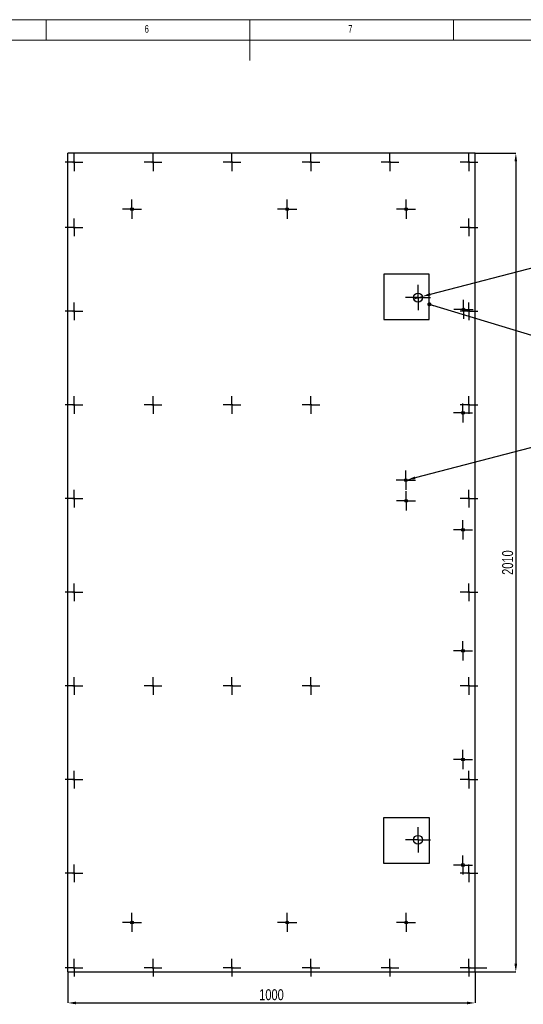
# Model space of a CAD drawing. Header units: millimetres. Extents: x 5 to 589, y 5 to 415.
# Tile 6 of 9: x 240 to 364, y 173 to 415. Entities that reach past the tile are written whole.
import ezdxf

# ---------------------------------------------------------------- set-up
doc = ezdxf.new("R2010")
doc.units = ezdxf.units.MM
doc.header["$PDSIZE"] = -1
doc.linetypes.add('CENTERX2', pattern=[20.32, 12.7, -2.54, 2.54, -2.54])
for name, color, linetype in [('COTES', 1, 'Continuous'), ('GRAVURES', 9, 'Continuous'), ('NOTES', 6, 'Continuous'), ('TRAIT-MIXTES', 3, 'CENTERX2')]:
    doc.layers.add(name, color=color, linetype=linetype)
doc.layers.add('TRAIT-FORT', color=4, linetype='Continuous', lineweight=25)
doc.styles.add('SLDTEXTSTYLE0', font='TXT', dxfattribs={"width": 0.75})
doc.dimstyles.new('SLDDIMSTYLE0', dxfattribs={"dimtxt": 0.18, "dimasz": 1, "dimexe": 0, "dimexo": 0.0625, "dimgap": 0, "dimtad": 0, "dimtih": 1, "dimtoh": 1, "dimdec": 0, "dimrnd": 1e-09, "dimzin": 0, "dimdsep": 46, "dimtxsty": 'Standard', "dimblk1": 'DOT', "dimblk2": 'DOT', "dimsah": 1, "dimcen": 0.09, "dimadec": 0, "dimazin": 0, "dimtfac": 1, "dimtdec": 0, "dimtofl": 0, "dimtmove": 0, "dimatfit": 3, "dimldrblk": 'DOT', "dimfxl": 1, "dimfrac": 2, "dimtolj": 1, "dimtzin": 0, "dimarcsym": 0})
doc.dimstyles.new('SLDDIMSTYLE4', dxfattribs={"dimtxt": 2.7, "dimasz": 2, "dimexe": 0, "dimexo": 0.0625, "dimgap": 0.675, "dimtad": 1, "dimdec": 0, "dimlfac": 10, "dimrnd": 1e-09, "dimzin": 12, "dimdsep": 46, "dimtxsty": 'SLDTEXTSTYLE0', "dimsah": 1, "dimcen": 0.09, "dimadec": 0, "dimazin": 3, "dimtfac": 1, "dimtdec": 0, "dimtofl": 0, "dimtmove": 0, "dimatfit": 3, "dimfxl": 1, "dimfrac": 2, "dimtolj": 1, "dimtzin": 12, "dimarcsym": 0})
doc.dimstyles.new('SLDDIMSTYLE5', dxfattribs={"dimtxt": 2.7, "dimasz": 2, "dimexe": 0, "dimexo": 0.0625, "dimgap": 0.675, "dimtad": 0, "dimtih": 1, "dimtoh": 1, "dimdec": 0, "dimlfac": 10, "dimrnd": 1e-09, "dimzin": 12, "dimdsep": 46, "dimtxsty": 'SLDTEXTSTYLE0', "dimblk1": 'NONE', "dimsah": 1, "dimcen": 0, "dimadec": 0, "dimazin": 3, "dimtfac": 1, "dimtdec": 0, "dimtmove": 0, "dimatfit": 3, "dimldrblk": 'NONE', "dimfxl": 1, "dimfrac": 2, "dimtolj": 1, "dimtzin": 12, "dimarcsym": 0})

# ---------------------------------------------------------------- blocks, each defined once
blk = doc.blocks.new('_D_46')
at = {"layer": 'COTES', "color": 0, "lineweight": -2, "transparency": 16777216}
for p, q in [((352.36, 382.19), (362.3, 382.19)), ((362.3, 380.19), (362.3, 183.19)), ((352.36, 181.19), (362.3, 181.19))]:
    blk.add_line(p, q, dxfattribs=at)
at = {"layer": 'COTES', "color": 0, "transparency": 16777216}
for points in [[(361.97, 380.19), (362.63, 380.19), (362.3, 382.19)], [(361.97, 183.19), (362.63, 183.19), (362.3, 181.19)]]:
    blk.add_solid(points, dxfattribs=at)
at = {"layer": 'Defpoints', "color": 0, "transparency": 16777216}
for p in [(352.3, 382.19), (352.3, 181.19), (362.3, 181.19)]:
    blk.add_point(p, dxfattribs=at)
at = {"layer": 'COTES', "color": 0, "transparency": 16777216, "insert": (358.93, 281.69), "char_height": 2.7, "attachment_point": 2, "rotation": 90, "style": 'SLDTEXTSTYLE0'}
blk.add_mtext('\\A1;2010', dxfattribs=at)
blk = doc.blocks.new('_D_47')
at = {"layer": 'COTES', "color": 0, "lineweight": -2, "transparency": 16777216}
for p, q in [((252.32, 181.13), (252.32, 173.56)), ((352.3, 181.13), (352.3, 173.56)), ((254.32, 173.56), (350.3, 173.56))]:
    blk.add_line(p, q, dxfattribs=at)
at = {"layer": 'COTES', "color": 0, "transparency": 16777216}
for points in [[(254.32, 173.89), (254.32, 173.22), (252.32, 173.56)], [(350.3, 173.89), (350.3, 173.22), (352.3, 173.56)]]:
    blk.add_solid(points, dxfattribs=at)
at = {"layer": 'Defpoints', "color": 0, "transparency": 16777216}
for p in [(252.32, 181.19), (352.3, 181.19), (352.3, 173.56)]:
    blk.add_point(p, dxfattribs=at)
at = {"layer": 'COTES', "color": 0, "transparency": 16777216, "insert": (302.31, 176.93), "char_height": 2.7, "attachment_point": 2, "style": 'SLDTEXTSTYLE0'}
blk.add_mtext('\\A1;1000', dxfattribs=at)
blk = doc.blocks.new('_D_48')
at = {"layer": 'COTES', "color": 0, "lineweight": -2, "transparency": 16777216}
for p, q in [((394.82, 361.48), (341.29, 347.55)), ((337.22, 346.49), (339.35, 347.04))]:
    blk.add_line(p, q, dxfattribs=at)
at = {"layer": 'COTES', "color": 0, "transparency": 16777216}
blk.add_solid([(341.2, 347.87), (341.37, 347.23), (339.35, 347.04)], dxfattribs=at)
at = {"layer": 'Defpoints', "color": 0, "transparency": 16777216}
for p in [(337.22, 346.49), (339.35, 347.04)]:
    blk.add_point(p, dxfattribs=at)
at = {"layer": 'COTES', "color": 0, "transparency": 16777216, "insert": (395.5, 362.83), "char_height": 2.7, "attachment_point": 1, "style": 'SLDTEXTSTYLE0'}
blk.add_mtext('\\A1;2 Trous ∅22', dxfattribs=at)
blk = doc.blocks.new('_None')
blk = doc.blocks.new('_D_49')
at = {"layer": 'COTES', "color": 0, "lineweight": -2, "transparency": 16777216}
for p, q in [((394.82, 317.43), (337.59, 302.51)), ((334.97, 301.83), (335.65, 302.01))]:
    blk.add_line(p, q, dxfattribs=at)
at = {"layer": 'COTES', "color": 0, "transparency": 16777216}
blk.add_solid([(337.5, 302.83), (337.67, 302.19), (335.65, 302.01)], dxfattribs=at)
at = {"layer": 'Defpoints', "color": 0, "transparency": 16777216}
for p in [(334.97, 301.83), (335.65, 302.01)]:
    blk.add_point(p, dxfattribs=at)
at = {"layer": 'COTES', "color": 0, "transparency": 16777216, "insert": (395.5, 318.78), "char_height": 2.7, "attachment_point": 1, "style": 'SLDTEXTSTYLE0'}
blk.add_mtext('\\A1;14 Trous ∅7', dxfattribs=at)
blk = doc.blocks.new('_Dot')
at = {"color": 0, "linetype": 'ByBlock', "lineweight": -2}
blk.add_line((-0.5, 0), (-1, 0), dxfattribs=at)
at = {"color": 0, "linetype": 'ByBlock', "const_width": 0.5}
blk.add_lwpolyline([(-0.25, 0, 1), (0.25, 0, 1)], format="xyb", close=True, dxfattribs=at)
blk = doc.blocks.new('SW_CENTERMARKSYMBOL_109')
at = {"layer": 'TRAIT-MIXTES', "color": 0}
for p, q in [((-2, 0), (-2.35, 0)), ((0, 0), (-2, 0)), ((0, 2), (0, 2.35)), ((0, 0), (0, 2)), ((0, 0), (0, -2)), ((0, 0), (2, 0)), ((2, 0), (2.35, 0)), ((0, -2), (0, -2.35))]:
    blk.add_line(p, q, dxfattribs=at)
blk = doc.blocks.new('SW_CENTERMARKSYMBOL_110')
at = {"layer": 'TRAIT-MIXTES', "color": 0}
for p, q in [((-2, 0), (-2.35, 0)), ((0, 0), (-2, 0)), ((0, 2), (0, 2.35)), ((0, 0), (0, 2)), ((0, 0), (0, -2)), ((0, 0), (2, 0)), ((2, 0), (2.35, 0)), ((0, -2), (0, -2.35))]:
    blk.add_line(p, q, dxfattribs=at)
blk = doc.blocks.new('SW_CENTERMARKSYMBOL_111')
at = {"layer": 'TRAIT-MIXTES', "color": 0}
for p, q in [((-2, 0), (-2.35, 0)), ((0, 0), (-2, 0)), ((0, 2), (0, 2.35)), ((0, 0), (0, 2)), ((0, 0), (0, -2)), ((0, 0), (2, 0)), ((2, 0), (2.35, 0)), ((0, -2), (0, -2.35))]:
    blk.add_line(p, q, dxfattribs=at)
blk = doc.blocks.new('SW_CENTERMARKSYMBOL_112')
at = {"layer": 'TRAIT-MIXTES', "color": 0}
for p, q in [((-2, 0), (-2.35, 0)), ((0, 0), (-2, 0)), ((0, 2), (0, 2.35)), ((0, 0), (0, 2)), ((0, 0), (0, -2)), ((0, 0), (2, 0)), ((2, 0), (2.35, 0)), ((0, -2), (0, -2.35))]:
    blk.add_line(p, q, dxfattribs=at)
blk = doc.blocks.new('SW_CENTERMARKSYMBOL_113')
at = {"layer": 'TRAIT-MIXTES', "color": 0}
for p, q in [((-2, 0), (-2.35, 0)), ((0, 0), (-2, 0)), ((0, 2), (0, 2.35)), ((0, 0), (0, 2)), ((0, 0), (0, -2)), ((0, 0), (2, 0)), ((2, 0), (2.35, 0)), ((0, -2), (0, -2.35))]:
    blk.add_line(p, q, dxfattribs=at)
blk = doc.blocks.new('SW_CENTERMARKSYMBOL_114')
at = {"layer": 'TRAIT-MIXTES', "color": 0}
for p, q in [((-2, 0), (-2.35, 0)), ((0, 0), (-2, 0)), ((0, 2), (0, 2.35)), ((0, 0), (0, 2)), ((0, 0), (0, -2)), ((0, 0), (2, 0)), ((2, 0), (2.35, 0)), ((0, -2), (0, -2.35))]:
    blk.add_line(p, q, dxfattribs=at)
blk = doc.blocks.new('SW_CENTERMARKSYMBOL_115')
at = {"layer": 'TRAIT-MIXTES', "color": 0}
for p, q in [((-2, 0), (-2.35, 0)), ((0, 0), (-2, 0)), ((0, 2), (0, 2.35)), ((0, 0), (0, 2)), ((0, 0), (0, -2)), ((0, 0), (2, 0)), ((2, 0), (2.35, 0)), ((0, -2), (0, -2.35))]:
    blk.add_line(p, q, dxfattribs=at)
blk = doc.blocks.new('SW_CENTERMARKSYMBOL_116')
at = {"layer": 'TRAIT-MIXTES', "color": 0}
for p, q in [((-2, 0), (-2.35, 0)), ((0, 0), (-2, 0)), ((0, 2), (0, 2.35)), ((0, 0), (0, 2)), ((0, 0), (0, -2)), ((0, 0), (2, 0)), ((2, 0), (2.35, 0)), ((0, -2), (0, -2.35))]:
    blk.add_line(p, q, dxfattribs=at)
blk = doc.blocks.new('SW_CENTERMARKSYMBOL_117')
at = {"layer": 'TRAIT-MIXTES', "color": 0}
for p, q in [((-2, 0), (-2.35, 0)), ((0, 0), (-2, 0)), ((0, 2), (0, 2.35)), ((0, 0), (0, 2)), ((0, 0), (0, -2)), ((0, 0), (2, 0)), ((2, 0), (2.35, 0)), ((0, -2), (0, -2.35))]:
    blk.add_line(p, q, dxfattribs=at)
blk = doc.blocks.new('SW_CENTERMARKSYMBOL_118')
at = {"layer": 'TRAIT-MIXTES', "color": 0}
for p, q in [((-2, 0), (-2.35, 0)), ((0, 0), (-2, 0)), ((0, 2), (0, 2.35)), ((0, 0), (0, 2)), ((0, 0), (0, -2)), ((0, 0), (2, 0)), ((2, 0), (2.35, 0)), ((0, -2), (0, -2.35))]:
    blk.add_line(p, q, dxfattribs=at)
blk = doc.blocks.new('SW_CENTERMARKSYMBOL_119')
at = {"layer": 'TRAIT-MIXTES', "color": 0}
for p, q in [((-2, 0), (-2.35, 0)), ((0, 0), (-2, 0)), ((0, 2), (0, 2.35)), ((0, 0), (0, 2)), ((0, 0), (0, -2)), ((0, 0), (2, 0)), ((2, 0), (2.35, 0)), ((0, -2), (0, -2.35))]:
    blk.add_line(p, q, dxfattribs=at)
blk = doc.blocks.new('SW_CENTERMARKSYMBOL_120')
at = {"layer": 'TRAIT-MIXTES', "color": 0}
for p, q in [((-2, 0), (-2.35, 0)), ((0, 0), (-2, 0)), ((0, 2), (0, 2.35)), ((0, 0), (0, 2)), ((0, 0), (0, -2)), ((0, 0), (2, 0)), ((2, 0), (2.35, 0)), ((0, -2), (0, -2.35))]:
    blk.add_line(p, q, dxfattribs=at)
blk = doc.blocks.new('SW_CENTERMARKSYMBOL_121')
at = {"layer": 'TRAIT-MIXTES', "color": 0}
for p, q in [((-2, 0), (-2.35, 0)), ((0, 0), (-2, 0)), ((0, 2), (0, 2.35)), ((0, 0), (0, 2)), ((0, 0), (0, -2)), ((0, 0), (2, 0)), ((2, 0), (2.35, 0)), ((0, -2), (0, -2.35))]:
    blk.add_line(p, q, dxfattribs=at)
blk = doc.blocks.new('SW_CENTERMARKSYMBOL_122')
at = {"layer": 'TRAIT-MIXTES', "color": 0}
for p, q in [((-2, 0), (-2.35, 0)), ((0, 0), (-2, 0)), ((0, 2), (0, 2.35)), ((0, 0), (0, 2)), ((0, 0), (0, -2)), ((0, 0), (2, 0)), ((2, 0), (2.35, 0)), ((0, -2), (0, -2.35))]:
    blk.add_line(p, q, dxfattribs=at)
blk = doc.blocks.new('SW_CENTERMARKSYMBOL_123')
at = {"layer": 'TRAIT-MIXTES', "color": 0}
for p, q in [((0, 2), (0, 3.1)), ((-2, 0), (-3.1, 0)), ((0, 0), (-2, 0)), ((0, 0), (0, 2)), ((0, 0), (0, -2)), ((0, 0), (2, 0)), ((2, 0), (3.1, 0)), ((0, -2), (0, -3.1))]:
    blk.add_line(p, q, dxfattribs=at)
blk = doc.blocks.new('SW_CENTERMARKSYMBOL_124')
at = {"layer": 'TRAIT-MIXTES', "color": 0}
for p, q in [((0, 2), (0, 3.1)), ((-2, 0), (-3.1, 0)), ((0, 0), (-2, 0)), ((0, 0), (0, 2)), ((0, 0), (0, -2)), ((0, 0), (2, 0)), ((2, 0), (3.1, 0)), ((0, -2), (0, -3.1))]:
    blk.add_line(p, q, dxfattribs=at)
blk = doc.blocks.new('SW_CENTERMARKSYMBOL_125')
at = {"layer": 'TRAIT-MIXTES', "color": 0}
for p, q in [((-2, 0), (-2.17, 0)), ((0, 0), (-2, 0)), ((0, 2), (0, 2.17)), ((0, 0), (0, 2)), ((0, 0), (0, -2)), ((0, 0), (2, 0)), ((2, 0), (2.17, 0)), ((0, -2), (0, -2.17))]:
    blk.add_line(p, q, dxfattribs=at)
blk = doc.blocks.new('SW_CENTERMARKSYMBOL_126')
at = {"layer": 'TRAIT-MIXTES', "color": 0}
for p, q in [((-2, 0), (-2.17, 0)), ((0, 0), (-2, 0)), ((0, 2), (0, 2.17)), ((0, 0), (0, 2)), ((0, 0), (0, -2)), ((0, 0), (2, 0)), ((2, 0), (2.17, 0)), ((0, -2), (0, -2.17))]:
    blk.add_line(p, q, dxfattribs=at)
blk = doc.blocks.new('SW_CENTERMARKSYMBOL_127')
at = {"layer": 'TRAIT-MIXTES', "color": 0}
for p, q in [((-2, 0), (-2.17, 0)), ((0, 0), (-2, 0)), ((0, 2), (0, 2.17)), ((0, 0), (0, 2)), ((0, 0), (0, -2)), ((0, 0), (2, 0)), ((2, 0), (2.17, 0)), ((0, -2), (0, -2.17))]:
    blk.add_line(p, q, dxfattribs=at)
blk = doc.blocks.new('SW_CENTERMARKSYMBOL_128')
at = {"layer": 'TRAIT-MIXTES', "color": 0}
for p, q in [((-2, 0), (-2.17, 0)), ((0, 0), (-2, 0)), ((0, 2), (0, 2.17)), ((0, 0), (0, 2)), ((0, 0), (0, -2)), ((0, 0), (2, 0)), ((2, 0), (2.17, 0)), ((0, -2), (0, -2.17))]:
    blk.add_line(p, q, dxfattribs=at)
blk = doc.blocks.new('SW_CENTERMARKSYMBOL_129')
at = {"layer": 'TRAIT-MIXTES', "color": 0}
for p, q in [((-2, 0), (-2.17, 0)), ((0, 0), (-2, 0)), ((0, 2), (0, 2.17)), ((0, 0), (0, 2)), ((0, 0), (0, -2)), ((0, 0), (2, 0)), ((2, 0), (2.17, 0)), ((0, -2), (0, -2.17))]:
    blk.add_line(p, q, dxfattribs=at)
blk = doc.blocks.new('SW_CENTERMARKSYMBOL_130')
at = {"layer": 'TRAIT-MIXTES', "color": 0}
for p, q in [((-2, 0), (-2.17, 0)), ((0, 0), (-2, 0)), ((0, 2), (0, 2.17)), ((0, 0), (0, 2)), ((0, 0), (0, -2)), ((0, 0), (2, 0)), ((2, 0), (2.17, 0)), ((0, -2), (0, -2.17))]:
    blk.add_line(p, q, dxfattribs=at)
blk = doc.blocks.new('SW_CENTERMARKSYMBOL_131')
at = {"layer": 'TRAIT-MIXTES', "color": 0}
for p, q in [((-2, 0), (-2.17, 0)), ((0, 0), (-2, 0)), ((0, 2), (0, 2.17)), ((0, 0), (0, 2)), ((0, 0), (0, -2)), ((0, 0), (2, 0)), ((2, 0), (2.17, 0)), ((0, -2), (0, -2.17))]:
    blk.add_line(p, q, dxfattribs=at)
blk = doc.blocks.new('SW_CENTERMARKSYMBOL_132')
at = {"layer": 'TRAIT-MIXTES', "color": 0}
for p, q in [((-2, 0), (-2.17, 0)), ((0, 0), (-2, 0)), ((0, 2), (0, 2.17)), ((0, 0), (0, 2)), ((0, 0), (0, -2)), ((0, 0), (2, 0)), ((2, 0), (2.17, 0)), ((0, -2), (0, -2.17))]:
    blk.add_line(p, q, dxfattribs=at)
blk = doc.blocks.new('SW_CENTERMARKSYMBOL_133')
at = {"layer": 'TRAIT-MIXTES', "color": 0}
for p, q in [((-2, 0), (-2.17, 0)), ((0, 0), (-2, 0)), ((0, 2), (0, 2.17)), ((0, 0), (0, 2)), ((0, 0), (0, -2)), ((0, 0), (2, 0)), ((2, 0), (2.17, 0)), ((0, -2), (0, -2.17))]:
    blk.add_line(p, q, dxfattribs=at)
blk = doc.blocks.new('SW_CENTERMARKSYMBOL_134')
at = {"layer": 'TRAIT-MIXTES', "color": 0}
for p, q in [((-2, 0), (-2.17, 0)), ((0, 0), (-2, 0)), ((0, 2), (0, 2.17)), ((0, 0), (0, 2)), ((0, 0), (0, -2)), ((0, 0), (2, 0)), ((2, 0), (2.17, 0)), ((0, -2), (0, -2.17))]:
    blk.add_line(p, q, dxfattribs=at)
blk = doc.blocks.new('SW_CENTERMARKSYMBOL_135')
at = {"layer": 'TRAIT-MIXTES', "color": 0}
for p, q in [((-2, 0), (-2.17, 0)), ((0, 0), (-2, 0)), ((0, 2), (0, 2.17)), ((0, 0), (0, 2)), ((0, 0), (0, -2)), ((0, 0), (2, 0)), ((2, 0), (2.17, 0)), ((0, -2), (0, -2.17))]:
    blk.add_line(p, q, dxfattribs=at)
blk = doc.blocks.new('SW_CENTERMARKSYMBOL_136')
at = {"layer": 'TRAIT-MIXTES', "color": 0}
for p, q in [((-2, 0), (-2.17, 0)), ((0, 0), (-2, 0)), ((0, 2), (0, 2.17)), ((0, 0), (0, 2)), ((0, 0), (0, -2)), ((0, 0), (2, 0)), ((2, 0), (2.17, 0)), ((0, -2), (0, -2.17))]:
    blk.add_line(p, q, dxfattribs=at)
blk = doc.blocks.new('SW_CENTERMARKSYMBOL_137')
at = {"layer": 'TRAIT-MIXTES', "color": 0}
for p, q in [((-2, 0), (-2.17, 0)), ((0, 0), (-2, 0)), ((0, 2), (0, 2.17)), ((0, 0), (0, 2)), ((0, 0), (0, -2)), ((0, 0), (2, 0)), ((2, 0), (2.17, 0)), ((0, -2), (0, -2.17))]:
    blk.add_line(p, q, dxfattribs=at)
blk = doc.blocks.new('SW_CENTERMARKSYMBOL_138')
at = {"layer": 'TRAIT-MIXTES', "color": 0}
for p, q in [((-2, 0), (-2.17, 0)), ((0, 0), (-2, 0)), ((0, 2), (0, 2.17)), ((0, 0), (0, 2)), ((0, 0), (0, -2)), ((0, 0), (2, 0)), ((2, 0), (2.17, 0)), ((0, -2), (0, -2.17))]:
    blk.add_line(p, q, dxfattribs=at)
blk = doc.blocks.new('SW_CENTERMARKSYMBOL_139')
at = {"layer": 'TRAIT-MIXTES', "color": 0}
for p, q in [((-2, 0), (-2.17, 0)), ((0, 0), (-2, 0)), ((0, 2), (0, 2.17)), ((0, 0), (0, 2)), ((0, 0), (0, -2)), ((0, 0), (2, 0)), ((2, 0), (4.39, 0)), ((0, -2), (0, -2.17))]:
    blk.add_line(p, q, dxfattribs=at)
blk = doc.blocks.new('SW_CENTERMARKSYMBOL_140')
at = {"layer": 'TRAIT-MIXTES', "color": 0}
for p, q in [((-2, 0), (-2.17, 0)), ((0, 0), (-2, 0)), ((0, 2), (0, 2.17)), ((0, 0), (0, 2)), ((0, 0), (0, -2)), ((0, 0), (2, 0)), ((2, 0), (2.17, 0)), ((0, -2), (0, -2.17))]:
    blk.add_line(p, q, dxfattribs=at)
blk = doc.blocks.new('SW_CENTERMARKSYMBOL_141')
at = {"layer": 'TRAIT-MIXTES', "color": 0}
for p, q in [((-2, 0), (-2.17, 0)), ((0, 0), (-2, 0)), ((0, 2), (0, 2.17)), ((0, 0), (0, 2)), ((0, 0), (0, -2)), ((0, 0), (2, 0)), ((2, 0), (2.17, 0)), ((0, -2), (0, -2.17))]:
    blk.add_line(p, q, dxfattribs=at)
blk = doc.blocks.new('SW_CENTERMARKSYMBOL_142')
at = {"layer": 'TRAIT-MIXTES', "color": 0}
for p, q in [((-2, 0), (-2.17, 0)), ((0, 0), (-2, 0)), ((0, 2), (0, 2.17)), ((0, 0), (0, 2)), ((0, 0), (0, -2)), ((0, 0), (2, 0)), ((2, 0), (2.17, 0)), ((0, -2), (0, -2.17))]:
    blk.add_line(p, q, dxfattribs=at)
blk = doc.blocks.new('SW_CENTERMARKSYMBOL_143')
at = {"layer": 'TRAIT-MIXTES', "color": 0}
for p, q in [((-2, 0), (-2.17, 0)), ((0, 0), (-2, 0)), ((0, 2), (0, 2.17)), ((0, 0), (0, 2)), ((0, 0), (0, -2)), ((0, 0), (2, 0)), ((2, 0), (2.17, 0)), ((0, -2), (0, -2.17))]:
    blk.add_line(p, q, dxfattribs=at)
blk = doc.blocks.new('SW_CENTERMARKSYMBOL_144')
at = {"layer": 'TRAIT-MIXTES', "color": 0}
for p, q in [((-2, 0), (-2.17, 0)), ((0, 0), (-2, 0)), ((0, 2), (0, 2.17)), ((0, 0), (0, 2)), ((0, 0), (0, -2)), ((0, 0), (2, 0)), ((2, 0), (2.17, 0)), ((0, -2), (0, -2.17))]:
    blk.add_line(p, q, dxfattribs=at)
blk = doc.blocks.new('SW_CENTERMARKSYMBOL_145')
at = {"layer": 'TRAIT-MIXTES', "color": 0}
for p, q in [((-2, 0), (-2.17, 0)), ((0, 0), (-2, 0)), ((0, 2), (0, 2.17)), ((0, 0), (0, 2)), ((0, 0), (0, -2)), ((0, 0), (2, 0)), ((2, 0), (2.17, 0)), ((0, -2), (0, -2.17))]:
    blk.add_line(p, q, dxfattribs=at)
blk = doc.blocks.new('SW_CENTERMARKSYMBOL_146')
at = {"layer": 'TRAIT-MIXTES', "color": 0}
for p, q in [((-2, 0), (-2.17, 0)), ((0, 0), (-2, 0)), ((0, 2), (0, 2.17)), ((0, 0), (0, 2)), ((0, 0), (0, -2)), ((0, 0), (2, 0)), ((2, 0), (2.17, 0)), ((0, -2), (0, -2.17))]:
    blk.add_line(p, q, dxfattribs=at)
blk = doc.blocks.new('SW_CENTERMARKSYMBOL_147')
at = {"layer": 'TRAIT-MIXTES', "color": 0}
for p, q in [((-2, 0), (-2.17, 0)), ((0, 0), (-2, 0)), ((0, 2), (0, 2.17)), ((0, 0), (0, 2)), ((0, 0), (0, -2)), ((0, 0), (2, 0)), ((2, 0), (2.17, 0)), ((0, -2), (0, -2.17))]:
    blk.add_line(p, q, dxfattribs=at)
blk = doc.blocks.new('SW_CENTERMARKSYMBOL_148')
at = {"layer": 'TRAIT-MIXTES', "color": 0}
for p, q in [((-2, 0), (-2.17, 0)), ((0, 0), (-2, 0)), ((0, 2), (0, 2.17)), ((0, 0), (0, 2)), ((0, 0), (0, -2)), ((0, 0), (2, 0)), ((2, 0), (2.17, 0)), ((0, -2), (0, -2.17))]:
    blk.add_line(p, q, dxfattribs=at)
blk = doc.blocks.new('SW_CENTERMARKSYMBOL_149')
at = {"layer": 'TRAIT-MIXTES', "color": 0}
for p, q in [((-2, 0), (-2.17, 0)), ((0, 0), (-2, 0)), ((0, 2), (0, 2.17)), ((0, 0), (0, 2)), ((0, 0), (0, -2)), ((0, 0), (2, 0)), ((2, 0), (2.17, 0)), ((0, -2), (0, -2.17))]:
    blk.add_line(p, q, dxfattribs=at)
blk = doc.blocks.new('SW_CENTERMARKSYMBOL_150')
at = {"layer": 'TRAIT-MIXTES', "color": 0}
for p, q in [((-2, 0), (-2.17, 0)), ((0, 0), (-2, 0)), ((0, 2), (0, 2.17)), ((0, 0), (0, 2)), ((0, 0), (0, -2)), ((0, 0), (2, 0)), ((2, 0), (2.17, 0)), ((0, -2), (0, -2.17))]:
    blk.add_line(p, q, dxfattribs=at)
blk = doc.blocks.new('SW_CENTERMARKSYMBOL_151')
at = {"layer": 'TRAIT-MIXTES', "color": 0}
for p, q in [((-2, 0), (-2.17, 0)), ((0, 0), (-2, 0)), ((0, 2), (0, 2.17)), ((0, 0), (0, 2)), ((0, 0), (0, -2)), ((0, 0), (2, 0)), ((2, 0), (2.17, 0)), ((0, -2), (0, -2.17))]:
    blk.add_line(p, q, dxfattribs=at)
blk = doc.blocks.new('SW_CENTERMARKSYMBOL_152')
at = {"layer": 'TRAIT-MIXTES', "color": 0}
for p, q in [((-2, 0), (-2.17, 0)), ((0, 0), (-2, 0)), ((0, 2), (0, 2.17)), ((0, 0), (0, 2)), ((0, 0), (0, -2)), ((0, 0), (2, 0)), ((2, 0), (2.17, 0)), ((0, -2), (0, -2.17))]:
    blk.add_line(p, q, dxfattribs=at)
blk = doc.blocks.new('SW_CENTERMARKSYMBOL_153')
at = {"layer": 'TRAIT-MIXTES', "color": 0}
for p, q in [((-2, 0), (-2.17, 0)), ((0, 0), (-2, 0)), ((0, 2), (0, 2.17)), ((0, 0), (0, 2)), ((0, 0), (0, -2)), ((0, 0), (2, 0)), ((2, 0), (2.17, 0)), ((0, -2), (0, -2.17))]:
    blk.add_line(p, q, dxfattribs=at)
blk = doc.blocks.new('SW_CENTERMARKSYMBOL_154')
at = {"layer": 'TRAIT-MIXTES', "color": 0}
for p, q in [((-2, 0), (-2.17, 0)), ((0, 0), (-2, 0)), ((0, 2), (0, 2.17)), ((0, 0), (0, 2)), ((0, 0), (0, -2)), ((0, 0), (2, 0)), ((2, 0), (2.17, 0)), ((0, -2), (0, -2.17))]:
    blk.add_line(p, q, dxfattribs=at)
blk = doc.blocks.new('SW_CENTERMARKSYMBOL_155')
at = {"layer": 'TRAIT-MIXTES', "color": 0}
for p, q in [((-2, 0), (-2.17, 0)), ((0, 0), (-2, 0)), ((0, 2), (0, 2.17)), ((0, 0), (0, 2)), ((0, 0), (0, -2)), ((0, 0), (2, 0)), ((2, 0), (2.17, 0)), ((0, -2), (0, -2.17))]:
    blk.add_line(p, q, dxfattribs=at)
blk = doc.blocks.new('SW_CENTERMARKSYMBOL_156')
at = {"layer": 'TRAIT-MIXTES', "color": 0}
for p, q in [((-2, 0), (-2.17, 0)), ((0, 0), (-2, 0)), ((0, 2), (0, 2.17)), ((0, 0), (0, 2)), ((0, 0), (0, -2)), ((0, 0), (2, 0)), ((2, 0), (2.17, 0)), ((0, -2), (0, -2.17))]:
    blk.add_line(p, q, dxfattribs=at)
blk = doc.blocks.new('SW_CENTERMARKSYMBOL_157')
at = {"layer": 'TRAIT-MIXTES', "color": 0}
for p, q in [((-2, 0), (-2.17, 0)), ((0, 0), (-2, 0)), ((0, 2), (0, 2.17)), ((0, 0), (0, 2)), ((0, 0), (0, -2)), ((0, 0), (2, 0)), ((2, 0), (2.17, 0)), ((0, -2), (0, -2.17))]:
    blk.add_line(p, q, dxfattribs=at)
blk = doc.blocks.new('SW_CENTERMARKSYMBOL_158')
at = {"layer": 'TRAIT-MIXTES', "color": 0}
for p, q in [((-2, 0), (-2.17, 0)), ((0, 0), (-2, 0)), ((0, 2), (0, 2.17)), ((0, 0), (0, 2)), ((0, 0), (0, -2)), ((0, 0), (2, 0)), ((2, 0), (2.17, 0)), ((0, -2), (0, -2.17))]:
    blk.add_line(p, q, dxfattribs=at)

msp = doc.modelspace()

# ---------------------------------------------------------------- linework, layer by layer
at = {"lineweight": 18}
for p, q in [((589, 415), (5, 415)), ((247, 410), (247, 415)), ((297, 415), (297, 405)), ((347, 410), (347, 415)), ((584, 410), (10, 410))]:
    msp.add_line(p, q, dxfattribs=at)
at = {"layer": 'GRAVURES', "lineweight": 25}
for p, q in [((329.9227, 352.4947), (329.9227, 341.3703)), ((341.0651, 352.4947), (329.9227, 352.4947)), ((341.0651, 341.3703), (341.0651, 352.4947)), ((329.9227, 341.3703), (341.0651, 341.3703)), ((341.0792, 219.0134), (329.8428, 219.0134)), ((329.8428, 219.0134), (329.8428, 207.8762)), ((341.0792, 207.8762), (341.0792, 219.0134)), ((329.8428, 207.8762), (341.0792, 207.8762))]:
    msp.add_line(p, q, dxfattribs=at)
at = {"layer": 'TRAIT-FORT', "lineweight": 25}
for p, q in [((252.3206, 181.1932), (252.3206, 382.1931)), ((352.3006, 382.1931), (252.3206, 382.1931)), ((352.3006, 181.1932), (352.3006, 382.1931)), ((252.3206, 181.1932), (352.3006, 181.1932))]:
    msp.add_line(p, q, dxfattribs=at)
for centre, radius in [((253.8206, 379.9931), 0.17), ((273.2166, 379.9931), 0.17), ((292.6126, 379.9931), 0.17), ((312.0086, 379.9931), 0.17), ((331.4046, 379.9931), 0.17), ((350.8006, 379.9931), 0.17), ((268.0518, 368.4789), 0.35), ((306.1518, 368.4789), 0.35), ((335.3599, 368.4789), 0.35), ((253.8206, 363.9931), 0.17), ((350.8006, 363.9931), 0.17), ((338.2852, 346.7677), 1.1), ((253.8206, 343.3932), 0.17), ((349.4475, 343.8696), 0.35), ((350.8006, 343.3932), 0.17), ((253.8206, 320.3932), 0.17), ((273.2166, 320.3932), 0.17), ((292.6126, 320.3932), 0.17), ((312.0086, 320.3932), 0.17), ((350.8006, 320.3932), 0.17), ((349.3307, 318.4291), 0.35), ((335.3118, 301.9184), 0.35), ((253.8206, 297.3932), 0.17), ((350.8006, 297.3932), 0.17), ((335.3599, 296.8384), 0.35), ((349.3307, 289.7348), 0.35), ((253.8206, 274.3932), 0.17), ((350.8006, 274.3932), 0.17), ((349.3307, 260.0128), 0.35), ((253.8206, 251.3932), 0.17), ((273.2166, 251.3932), 0.17), ((292.6126, 251.3932), 0.17), ((312.0086, 251.3932), 0.17), ((350.8006, 251.3932), 0.17), ((349.3307, 233.3354), 0.35), ((253.8206, 228.3932), 0.17), ((350.8006, 228.3932), 0.17), ((338.2852, 213.6159), 1.1), ((253.8206, 205.3932), 0.17), ((349.3307, 207.4313), 0.35), ((350.8006, 205.3932), 0.17), ((268.0518, 193.3394), 0.35), ((306.1518, 193.3394), 0.35), ((335.3599, 193.3394), 0.35), ((253.8206, 182.1932), 0.17), ((273.2166, 182.1932), 0.17), ((292.6126, 182.1932), 0.17), ((312.0086, 182.1932), 0.17), ((331.4046, 182.1932), 0.17), ((350.8006, 182.1932), 0.17)]:
    msp.add_circle(centre, radius, dxfattribs=at)

# ---------------------------------------------------------------- block references
at = {"layer": 'TRAIT-MIXTES'}
for name, p in [('SW_CENTERMARKSYMBOL_140', (253.8206, 379.9931)), ('SW_CENTERMARKSYMBOL_131', (273.2166, 379.9931)), ('SW_CENTERMARKSYMBOL_132', (292.6126, 379.9931)), ('SW_CENTERMARKSYMBOL_133', (312.0086, 379.9931)), ('SW_CENTERMARKSYMBOL_134', (331.4046, 379.9931)), ('SW_CENTERMARKSYMBOL_141', (350.8006, 379.9931)), ('SW_CENTERMARKSYMBOL_109', (268.0518, 368.4789)), ('SW_CENTERMARKSYMBOL_110', (306.1518, 368.4789)), ('SW_CENTERMARKSYMBOL_111', (335.3599, 368.4789)), ('SW_CENTERMARKSYMBOL_150', (253.8206, 363.9931)), ('SW_CENTERMARKSYMBOL_149', (350.8006, 363.9931)), ('SW_CENTERMARKSYMBOL_123', (338.2852, 346.7677)), ('SW_CENTERMARKSYMBOL_112', (349.4475, 343.8696)), ('SW_CENTERMARKSYMBOL_151', (253.8206, 343.3932)), ('SW_CENTERMARKSYMBOL_148', (350.8006, 343.3932)), ('SW_CENTERMARKSYMBOL_152', (253.8206, 320.3932)), ('SW_CENTERMARKSYMBOL_129', (273.2166, 320.3932)), ('SW_CENTERMARKSYMBOL_128', (292.6126, 320.3932)), ('SW_CENTERMARKSYMBOL_125', (312.0086, 320.3932)), ('SW_CENTERMARKSYMBOL_147', (350.8006, 320.3932)), ('SW_CENTERMARKSYMBOL_117', (349.3307, 318.4291)), ('SW_CENTERMARKSYMBOL_119', (335.3118, 301.9184)), ('SW_CENTERMARKSYMBOL_153', (253.8206, 297.3932)), ('SW_CENTERMARKSYMBOL_118', (335.3599, 296.8384)), ('SW_CENTERMARKSYMBOL_146', (350.8006, 297.3932)), ('SW_CENTERMARKSYMBOL_116', (349.3307, 289.7348)), ('SW_CENTERMARKSYMBOL_154', (253.8206, 274.3932)), ('SW_CENTERMARKSYMBOL_145', (350.8006, 274.3932)), ('SW_CENTERMARKSYMBOL_115', (349.3307, 260.0128)), ('SW_CENTERMARKSYMBOL_155', (253.8206, 251.3932)), ('SW_CENTERMARKSYMBOL_130', (273.2166, 251.3932)), ('SW_CENTERMARKSYMBOL_127', (292.6126, 251.3932)), ('SW_CENTERMARKSYMBOL_126', (312.0086, 251.3932)), ('SW_CENTERMARKSYMBOL_144', (350.8006, 251.3932)), ('SW_CENTERMARKSYMBOL_114', (349.3307, 233.3354)), ('SW_CENTERMARKSYMBOL_156', (253.8206, 228.3932)), ('SW_CENTERMARKSYMBOL_143', (350.8006, 228.3932)), ('SW_CENTERMARKSYMBOL_124', (338.2852, 213.6159)), ('SW_CENTERMARKSYMBOL_113', (349.3307, 207.4313)), ('SW_CENTERMARKSYMBOL_157', (253.8206, 205.3932)), ('SW_CENTERMARKSYMBOL_142', (350.8006, 205.3932)), ('SW_CENTERMARKSYMBOL_122', (268.0518, 193.3394)), ('SW_CENTERMARKSYMBOL_121', (306.1518, 193.3394)), ('SW_CENTERMARKSYMBOL_120', (335.3599, 193.3394)), ('SW_CENTERMARKSYMBOL_158', (253.8206, 182.1932)), ('SW_CENTERMARKSYMBOL_138', (273.2166, 182.1932)), ('SW_CENTERMARKSYMBOL_137', (292.6126, 182.1932)), ('SW_CENTERMARKSYMBOL_136', (312.0086, 182.1932)), ('SW_CENTERMARKSYMBOL_135', (331.4046, 182.1932)), ('SW_CENTERMARKSYMBOL_139', (350.8006, 182.1932))]:
    msp.add_blockref(name, p, dxfattribs=at)

# ---------------------------------------------------------------- texts
at = {"layer": 'NOTES', "char_height": 1.8521, "attachment_point": 1, "style": 'SLDTEXTSTYLE0'}
for s, insert in [('6', (271.1667, 413.668)), ('7', (321.1667, 413.668))]:
    msp.add_mtext(s, dxfattribs=dict(at, insert=insert))

# ---------------------------------------------------------------- dimensions: what is measured, and where the dimension line sits
at = {"layer": 'COTES'}
dim = msp.add_linear_dim(base=(362.3006, 181.1932), p1=(352.3006, 382.1931), p2=(352.3006, 181.1932), angle=90, dimstyle='SLDDIMSTYLE4', dxfattribs=at)
dim.commit()
dim.dimension.update_dxf_attribs({"geometry": '_D_46', "text_midpoint": (362.3006, 281.6932), "dimtype": 160})
for p1, p2, text, picture, middle in [((337.2206, 346.4908), (339.3497, 347.0447), '2 Trous <>', '_D_48', (394.8228, 361.4768)), ((334.9731, 301.8301), (335.6505, 302.0066), '14 Trous <>', '_D_49', (394.821, 317.4293))]:
    dim = msp.add_diameter_dim_2p(p1=p1, p2=p2, text=text, dimstyle='SLDDIMSTYLE5', dxfattribs=at)
    dim.commit()
    dim.dimension.update_dxf_attribs({"geometry": picture, "text_midpoint": middle, "dimtype": 163})
dim = msp.add_linear_dim(base=(352.3006, 173.5578), p1=(252.3206, 181.1932), p2=(352.3006, 181.1932), dimstyle='SLDDIMSTYLE4', dxfattribs=at)
dim.commit()
dim.dimension.update_dxf_attribs({"geometry": '_D_47', "text_midpoint": (302.3106, 173.5578), "dimtype": 160})

# ---------------------------------------------------------------- leaders
at = {"layer": 'NOTES'}
msp.add_leader([(341.0651, 345.1138), (377.8379, 334.0302)], dimstyle='SLDDIMSTYLE0', dxfattribs=at)

doc.saveas('drawing.dxf')
